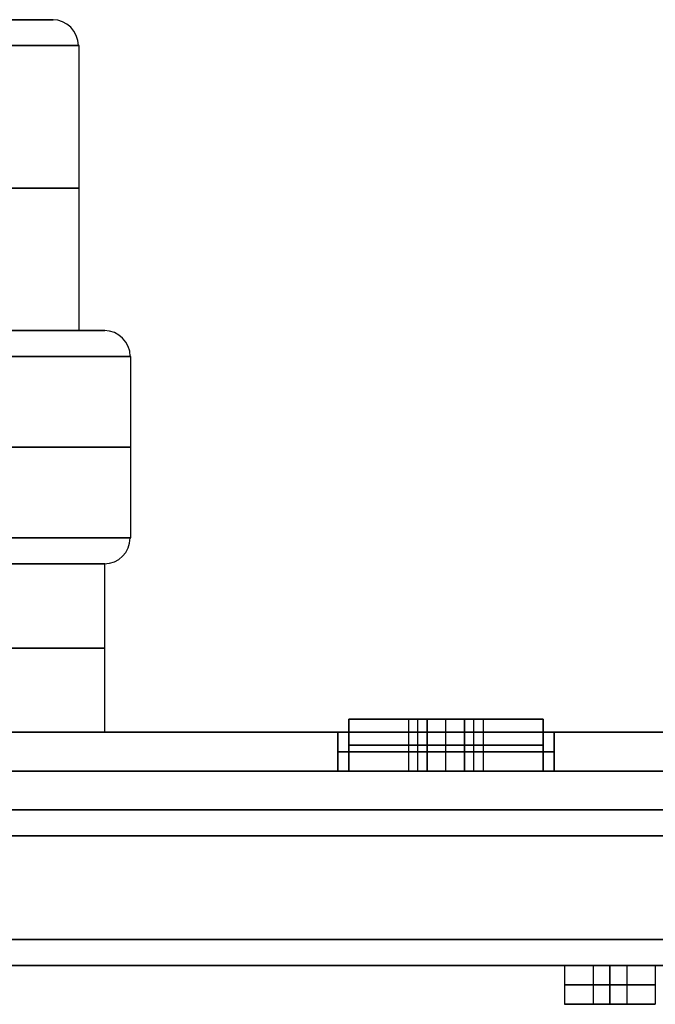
# Model space of a CAD drawing. Header units: centimetres. Extents: x -20 to 20, y -0.1 to 5.7.
# Tile 7 of 11: x 1.3 to 3.7, y -0.1 to 3.6. Entities that reach past the tile are written whole.
import ezdxf

# ---------------------------------------------------------------- set-up
doc = ezdxf.new("R2010")
doc.units = ezdxf.units.CM
doc.layers.add('Default', color=7, linetype='Continuous', true_color=0x000000)

msp = doc.modelspace()

# ---------------------------------------------------------------- linework, layer by layer
at = {"layer": 'Default'}
for p, q in [((1.4, 3.65), (1.1, 3.65)), ((1.5, 2.45), (1.5, 3.55)), ((1.6, 2.45), (1.5, 2.45)), ((1.7, 1.65), (1.7, 2.35)), ((1.6, 0.9), (1.6, 1.55)), ((2.7723, 0.95, 8.75), (2.5417, 0.95, 8.75)), ((2.5417, 0.95, -8.75), (2.7723, 0.95, -8.75)), ((2.8084, 0.75, 8.8125), (2.8084, 0.95, 8.8125)), ((2.8084, 0.75, 8.6875), (2.8084, 0.95, 8.6875)), ((2.8084, 0.75, -8.6875), (2.8084, 0.95, -8.6875)), ((2.8084, 0.75, -8.8125), (2.8084, 0.95, -8.8125)), ((2.9167, 0.75, 8.375), (2.9167, 0.95, 8.375)), ((2.9167, 0.75, 9.125), (2.9167, 0.95, 9.125)), ((2.9167, 0.95, 8.375), (2.9167, 0.95, 8.625)), ((2.9167, 0.95, 8.875), (2.9167, 0.95, 9.125)), ((2.9167, 0.75, 8.625), (2.9167, 0.95, 8.625)), ((2.9167, 0.75, 8.875), (2.9167, 0.95, 8.875)), ((2.9167, 0.75, -8.375), (2.9167, 0.95, -8.375)), ((2.9167, 0.75, -9.125), (2.9167, 0.95, -9.125)), ((2.9167, 0.95, -8.375), (2.9167, 0.95, -8.625)), ((2.9167, 0.95, -8.875), (2.9167, 0.95, -9.125)), ((2.9167, 0.75, -8.625), (2.9167, 0.95, -8.625)), ((2.9167, 0.75, -8.875), (2.9167, 0.95, -8.875)), ((3.0249, 0.75, 8.6875), (3.0249, 0.95, 8.6875)), ((3.0249, 0.75, 8.8125), (3.0249, 0.95, 8.8125)), ((3.0249, 0.75, -8.8125), (3.0249, 0.95, -8.8125)), ((3.0249, 0.75, -8.6875), (3.0249, 0.95, -8.6875)), ((3.2917, 0.95, 8.75), (3.061, 0.95, 8.75)), ((3.061, 0.95, -8.75), (3.2917, 0.95, -8.75)), ((1.6, 0.9), (18.575, 0.9)), ((2.9167, 0.75, 9.1675), (2.9167, 0.9, 9.1675)), ((2.9167, 0.75, 8.3325), (2.9167, 0.9, 8.3325)), ((2.9167, 0.75, -9.1675), (2.9167, 0.9, -9.1675)), ((2.9167, 0.75, -8.3325), (2.9167, 0.9, -8.3325)), ((2.7723, 0.85, 8.75), (2.8445, 0.85, 8.875)), ((2.8445, 0.85, 8.625), (2.7723, 0.85, 8.75)), ((2.7723, 0.85, -8.75), (2.8445, 0.85, -8.625)), ((2.8445, 0.85, -8.875), (2.7723, 0.85, -8.75)), ((2.9888, 0.85, 8.625), (2.8445, 0.85, 8.625)), ((2.8445, 0.85, 8.875), (2.9888, 0.85, 8.875)), ((2.8445, 0.85, -8.625), (2.9888, 0.85, -8.625)), ((2.9888, 0.85, -8.875), (2.8445, 0.85, -8.875)), ((3.061, 0.85, 8.75), (2.9888, 0.85, 8.625)), ((2.9888, 0.85, 8.875), (3.061, 0.85, 8.75)), ((3.061, 0.85, -8.75), (2.9888, 0.85, -8.875)), ((2.9888, 0.85, -8.625), (3.061, 0.85, -8.75)), ((19.83, 0.75, -19.83), (-19.83, 0.75, -19.83)), ((-19.83, 0.75, 19.83), (19.83, 0.75, 19.83)), ((19.75, 0.75, 19.75), (-19.75, 0.75, 19.75)), ((-19.75, 0.75, -19.75), (19.75, 0.75, -19.75)), ((2.5417, 0.75, 8.75), (2.4992, 0.75, 8.75)), ((2.4992, 0.75, -8.75), (2.5417, 0.75, -8.75)), ((3.061, 0.75, 8.75), (2.7723, 0.75, 8.75)), ((2.7723, 0.75, -8.75), (3.061, 0.75, -8.75)), ((2.9167, 0.75, 8.3325), (2.9167, 0.75, 8.375)), ((2.9167, 0.75, 9.125), (2.9167, 0.75, 9.1675)), ((2.9167, 0.75, 8.625), (2.9167, 0.75, 8.875)), ((2.9167, 0.75, -8.3325), (2.9167, 0.75, -8.375)), ((2.9167, 0.75, -9.125), (2.9167, 0.75, -9.1675)), ((2.9167, 0.75, -8.625), (2.9167, 0.75, -8.875)), ((3.3342, 0.75, 8.75), (3.2917, 0.75, 8.75)), ((3.2917, 0.75, -8.75), (3.3342, 0.75, -8.75)), ((-19.9, 0.5, 20), (19.9, 0.5, 20)), ((19.9, 0.5, -20), (-19.9, 0.5, -20)), ((0.175, 0), (3.375, 0)), ((3.375, 0, 17.75), (3.375, -0.15, 17.75)), ((3.375, 0, 14.2), (3.375, -0.15, 14.2)), ((3.375, 0, 10.65), (3.375, -0.15, 10.65)), ((3.375, 0, 7.1), (3.375, -0.15, 7.1)), ((3.375, 0, 3.55), (3.375, -0.15, 3.55)), ((3.375, 0), (3.375, -0.15)), ((3.375, 0, -3.55), (3.375, -0.15, -3.55)), ((3.375, 0, -7.1), (3.375, -0.15, -7.1)), ((3.375, 0, -10.65), (3.375, -0.15, -10.65)), ((3.375, 0, -14.2), (3.375, -0.15, -14.2)), ((3.375, 0, -17.75), (3.375, -0.15, -17.75)), ((3.485, 0, 17.75), (3.615, 0, 17.75)), ((3.485, 0, 14.2), (3.615, 0, 14.2)), ((3.485, 0, 10.65), (3.615, 0, 10.65)), ((3.485, 0, 7.1), (3.615, 0, 7.1)), ((3.485, 0, 3.55), (3.615, 0, 3.55)), ((3.485, 0), (3.615, 0)), ((3.485, 0, -3.55), (3.615, 0, -3.55)), ((3.485, 0, -7.1), (3.615, 0, -7.1)), ((3.485, 0, -10.65), (3.615, 0, -10.65)), ((3.485, 0, -14.2), (3.615, 0, -14.2)), ((3.485, 0, -17.75), (3.615, 0, -17.75)), ((3.485, 0, 17.75), (3.485, -0.15, 17.75)), ((3.485, 0, 14.2), (3.485, -0.15, 14.2)), ((3.485, 0, 10.65), (3.485, -0.15, 10.65)), ((3.485, 0, 7.1), (3.485, -0.15, 7.1)), ((3.485, 0, 3.55), (3.485, -0.15, 3.55)), ((3.485, 0), (3.485, -0.15)), ((3.485, 0, -3.55), (3.485, -0.15, -3.55)), ((3.485, 0, -7.1), (3.485, -0.15, -7.1)), ((3.485, 0, -10.65), (3.485, -0.15, -10.65)), ((3.485, 0, -14.2), (3.485, -0.15, -14.2)), ((3.485, 0, -17.75), (3.485, -0.15, -17.75)), ((3.55, 0, 17.815), (3.55, 0, 17.685)), ((3.55, 0, 14.265), (3.55, 0, 14.135)), ((3.55, 0, 10.715), (3.55, 0, 10.585)), ((3.55, 0, 7.165), (3.55, 0, 7.035)), ((3.55, 0, 3.615), (3.55, 0, 3.485)), ((3.55, 0, 0.065), (3.55, 0, -0.065)), ((3.55, 0, -3.485), (3.55, 0, -3.615)), ((3.55, 0, -7.035), (3.55, 0, -7.165)), ((3.55, 0, -10.585), (3.55, 0, -10.715)), ((3.55, 0, -14.135), (3.55, 0, -14.265)), ((3.55, 0, -17.685), (3.55, 0, -17.815)), ((3.615, 0, 17.75), (3.615, -0.15, 17.75)), ((3.615, 0, 14.2), (3.615, -0.15, 14.2)), ((3.615, 0, 10.65), (3.615, -0.15, 10.65)), ((3.615, 0, 7.1), (3.615, -0.15, 7.1)), ((3.615, 0, 3.55), (3.615, -0.15, 3.55)), ((3.615, 0), (3.615, -0.15)), ((3.615, 0, -3.55), (3.615, -0.15, -3.55)), ((3.615, 0, -7.1), (3.615, -0.15, -7.1)), ((3.615, 0, -10.65), (3.615, -0.15, -10.65)), ((3.615, 0, -14.2), (3.615, -0.15, -14.2)), ((3.615, 0, -17.75), (3.615, -0.15, -17.75)), ((3.725, 0, 17.75), (3.725, -0.15, 17.75)), ((3.725, 0, 14.2), (3.725, -0.15, 14.2)), ((3.725, 0, 10.65), (3.725, -0.15, 10.65)), ((3.725, 0, 7.1), (3.725, -0.15, 7.1)), ((3.725, 0, 3.55), (3.725, -0.15, 3.55)), ((3.725, 0), (3.725, -0.15)), ((3.725, 0, -3.55), (3.725, -0.15, -3.55)), ((3.725, 0, -7.1), (3.725, -0.15, -7.1)), ((3.725, 0, -10.65), (3.725, -0.15, -10.65)), ((3.725, 0, -14.2), (3.725, -0.15, -14.2)), ((3.725, 0, -17.75), (3.725, -0.15, -17.75)), ((3.375, -0.15, 17.75), (3.485, -0.15, 17.75)), ((3.375, -0.15, 14.2), (3.485, -0.15, 14.2)), ((3.375, -0.15, 10.65), (3.485, -0.15, 10.65)), ((3.375, -0.15, 7.1), (3.485, -0.15, 7.1)), ((3.375, -0.15, 3.55), (3.485, -0.15, 3.55)), ((3.375, -0.15), (3.485, -0.15)), ((3.375, -0.15, -3.55), (3.485, -0.15, -3.55)), ((3.375, -0.15, -7.1), (3.485, -0.15, -7.1)), ((3.375, -0.15, -10.65), (3.485, -0.15, -10.65)), ((3.375, -0.15, -14.2), (3.485, -0.15, -14.2)), ((3.375, -0.15, -17.75), (3.485, -0.15, -17.75)), ((3.55, -0.15, 17.925), (3.55, -0.15, 17.815)), ((3.55, -0.15, 17.685), (3.55, -0.15, 17.575)), ((3.55, -0.15, 14.375), (3.55, -0.15, 14.265)), ((3.55, -0.15, 14.135), (3.55, -0.15, 14.025)), ((3.55, -0.15, 10.825), (3.55, -0.15, 10.715)), ((3.55, -0.15, 10.585), (3.55, -0.15, 10.475)), ((3.55, -0.15, 7.275), (3.55, -0.15, 7.165)), ((3.55, -0.15, 7.035), (3.55, -0.15, 6.925)), ((3.55, -0.15, 3.725), (3.55, -0.15, 3.615)), ((3.55, -0.15, 3.485), (3.55, -0.15, 3.375)), ((3.55, -0.15, 0.175), (3.55, -0.15, 0.065)), ((3.55, -0.15, -0.065), (3.55, -0.15, -0.175)), ((3.55, -0.15, -3.375), (3.55, -0.15, -3.485)), ((3.55, -0.15, -3.615), (3.55, -0.15, -3.725)), ((3.55, -0.15, -6.925), (3.55, -0.15, -7.035)), ((3.55, -0.15, -7.165), (3.55, -0.15, -7.275)), ((3.55, -0.15, -10.475), (3.55, -0.15, -10.585)), ((3.55, -0.15, -10.715), (3.55, -0.15, -10.825)), ((3.55, -0.15, -14.025), (3.55, -0.15, -14.135)), ((3.55, -0.15, -14.265), (3.55, -0.15, -14.375)), ((3.55, -0.15, -17.575), (3.55, -0.15, -17.685)), ((3.55, -0.15, -17.815), (3.55, -0.15, -17.925)), ((3.615, -0.15, 17.75), (3.725, -0.15, 17.75)), ((3.615, -0.15, 14.2), (3.725, -0.15, 14.2)), ((3.615, -0.15, 10.65), (3.725, -0.15, 10.65)), ((3.615, -0.15, 7.1), (3.725, -0.15, 7.1)), ((3.615, -0.15, 3.55), (3.725, -0.15, 3.55)), ((3.615, -0.15), (3.725, -0.15)), ((3.615, -0.15, -3.55), (3.725, -0.15, -3.55)), ((3.615, -0.15, -7.1), (3.725, -0.15, -7.1)), ((3.615, -0.15, -10.65), (3.725, -0.15, -10.65)), ((3.615, -0.15, -14.2), (3.725, -0.15, -14.2)), ((3.615, -0.15, -17.75), (3.725, -0.15, -17.75))]:
    msp.add_line(p, q, dxfattribs=at)
at = {"layer": 'Default', "extrusion": (0, 1, 0)}
for centre, radius, start, end in [((0, 0, 3.65), 1.4, 90, 270), ((0, 0, 3.55), 1.5, 90, 270), ((0, 0, 3), 1.5, 90, 270), ((0, 0, 2), 1.7, 109.7499, 250.2501), ((0, 0, 1.65), 1.7, 109.7499, 250.2501), ((0, 0, 1.55), 1.6, 90, 270), ((0, 0, 1.55), 1.6, 90, 270), ((0, 0, 1.225), 1.6, 90, 270), ((-2.9167, 8.75, 0.85), 0.375, 180, 0), ((-2.9167, 8.75, 0.85), 0.375, 0, 180), ((-2.9167, -8.75, 0.85), 0.375, 0, 180), ((-2.9167, -8.75, 0.85), 0.375, 180, 0), ((-2.9167, 8.75, 0.825), 0.4175, 0, 180), ((-2.9167, 8.75, 0.825), 0.4175, 180, 0), ((-2.9167, -8.75, 0.825), 0.4175, 180, 0), ((-2.9167, -8.75, 0.825), 0.4175, 0, 180), ((-2.9167, 8.75, 0.75), 0.4175, 0, 180), ((-2.9167, 8.75, 0.75), 0.4175, 180, 0), ((-2.9167, -8.75, 0.75), 0.4175, 180, 0), ((-2.9167, -8.75, 0.75), 0.4175, 0, 180), ((-3.55, 17.75), 0.065, 270, 90), ((-3.55, 14.2), 0.065, 270, 90), ((-3.55, 10.65), 0.065, 270, 90), ((-3.55, 7.1), 0.065, 270, 90), ((-3.55, 3.55), 0.065, 270, 90), ((-3.55, 0), 0.065, 270, 90), ((-3.55, -3.55), 0.065, 270, 90), ((-3.55, -7.1), 0.065, 270, 90), ((-3.55, -10.65), 0.065, 270, 90), ((-3.55, -14.2), 0.065, 270, 90), ((-3.55, -17.75), 0.065, 270, 90), ((-3.55, 17.75), 0.065, 90, 270), ((-3.55, 14.2), 0.065, 90, 270), ((-3.55, 10.65), 0.065, 90, 270), ((-3.55, 7.1), 0.065, 90, 270), ((-3.55, 3.55), 0.065, 90, 270), ((-3.55, 0), 0.065, 90, 270), ((-3.55, -3.55), 0.065, 90, 270), ((-3.55, -7.1), 0.065, 90, 270), ((-3.55, -10.65), 0.065, 90, 270), ((-3.55, -14.2), 0.065, 90, 270), ((-3.55, -17.75), 0.065, 90, 270), ((-3.55, 17.75, -0.15), 0.175, 270, 90), ((-3.55, 14.2, -0.15), 0.175, 270, 90), ((-3.55, 10.65, -0.15), 0.175, 270, 90), ((-3.55, 7.1, -0.15), 0.175, 270, 90), ((-3.55, 3.55, -0.15), 0.175, 270, 90), ((-3.55, 0, -0.15), 0.175, 270, 90), ((-3.55, -3.55, -0.15), 0.175, 270, 90), ((-3.55, -7.1, -0.15), 0.175, 270, 90), ((-3.55, -10.65, -0.15), 0.175, 270, 90), ((-3.55, -14.2, -0.15), 0.175, 270, 90), ((-3.55, -17.75, -0.15), 0.175, 270, 90), ((-3.55, 17.75, -0.15), 0.065, 270, 90), ((-3.55, 14.2, -0.15), 0.065, 270, 90), ((-3.55, 10.65, -0.15), 0.065, 270, 90), ((-3.55, 7.1, -0.15), 0.065, 270, 90), ((-3.55, 3.55, -0.15), 0.065, 270, 90), ((-3.55, 0, -0.15), 0.065, 270, 90), ((-3.55, -3.55, -0.15), 0.065, 270, 90), ((-3.55, -7.1, -0.15), 0.065, 270, 90), ((-3.55, -10.65, -0.15), 0.065, 270, 90), ((-3.55, -14.2, -0.15), 0.065, 270, 90), ((-3.55, -17.75, -0.15), 0.065, 270, 90), ((-3.55, 17.75, -0.15), 0.175, 90, 270), ((-3.55, 17.75, -0.15), 0.065, 90, 270), ((-3.55, 14.2, -0.15), 0.175, 90, 270), ((-3.55, 14.2, -0.15), 0.065, 90, 270), ((-3.55, 10.65, -0.15), 0.175, 90, 270), ((-3.55, 10.65, -0.15), 0.065, 90, 270), ((-3.55, 7.1, -0.15), 0.175, 90, 270), ((-3.55, 7.1, -0.15), 0.065, 90, 270), ((-3.55, 3.55, -0.15), 0.175, 90, 270), ((-3.55, 3.55, -0.15), 0.065, 90, 270), ((-3.55, 0, -0.15), 0.175, 90, 270), ((-3.55, 0, -0.15), 0.065, 90, 270), ((-3.55, -3.55, -0.15), 0.175, 90, 270), ((-3.55, -3.55, -0.15), 0.065, 90, 270), ((-3.55, -7.1, -0.15), 0.175, 90, 270), ((-3.55, -7.1, -0.15), 0.065, 90, 270), ((-3.55, -10.65, -0.15), 0.175, 90, 270), ((-3.55, -10.65, -0.15), 0.065, 90, 270), ((-3.55, -14.2, -0.15), 0.175, 90, 270), ((-3.55, -14.2, -0.15), 0.065, 90, 270), ((-3.55, -17.75, -0.15), 0.175, 90, 270), ((-3.55, -17.75, -0.15), 0.065, 90, 270)]:
    msp.add_arc(centre, radius, start, end, dxfattribs=at)
at = {"layer": 'Default', "extrusion": (-0.058243, 0, 0.998302)}
msp.add_arc((-3.55, 1.4), 0.1, 90, 180, dxfattribs=at)
at = {"layer": 'Default', "extrusion": (0, -1, 0)}
for centre, radius, start, end in [((0, 0, -2.45), 1.6, 270, 90), ((0, 0, -2.45), 1.5, 270, 90), ((0, 0, -2.35), 1.7, 289.7499, 70.2501), ((2.9167, 8.75, -0.95), 0.375, 180, 0), ((2.9167, 8.75, -0.95), 0.375, 0, 180), ((2.9167, -8.75, -0.95), 0.375, 0, 180), ((2.9167, -8.75, -0.95), 0.375, 180, 0), ((0, 0, -0.9), 1.6, 270, 90), ((2.9167, 8.75, -0.9), 0.4175, 0, 180), ((2.9167, 8.75, -0.9), 0.4175, 180, 0), ((2.9167, -8.75, -0.9), 0.4175, 180, 0), ((2.9167, -8.75, -0.9), 0.4175, 0, 180), ((2.9167, 8.75, -0.75), 0.375, 180, 0), ((2.9167, 8.75, -0.75), 0.375, 0, 180), ((2.9167, -8.75, -0.75), 0.375, 0, 180), ((2.9167, -8.75, -0.75), 0.375, 180, 0), ((3.55, 17.75), 0.175, 90, 270), ((3.55, 14.2), 0.175, 90, 270), ((3.55, 10.65), 0.175, 90, 270), ((3.55, 7.1), 0.175, 90, 270), ((3.55, 3.55), 0.175, 90, 270), ((3.55, 0), 0.175, 90, 270), ((3.55, -3.55), 0.175, 90, 270), ((3.55, -7.1), 0.175, 90, 270), ((3.55, -10.65), 0.175, 90, 270), ((3.55, -14.2), 0.175, 90, 270), ((3.55, -17.75), 0.175, 90, 270), ((3.55, 17.75), 0.175, 270, 90), ((3.55, 14.2), 0.175, 270, 90), ((3.55, 10.65), 0.175, 270, 90), ((3.55, 7.1), 0.175, 270, 90), ((3.55, 3.55), 0.175, 270, 90), ((3.55, 0), 0.175, 270, 90), ((3.55, -3.55), 0.175, 270, 90), ((3.55, -7.1), 0.175, 270, 90), ((3.55, -10.65), 0.175, 270, 90), ((3.55, -14.2), 0.175, 270, 90), ((3.55, -17.75), 0.175, 270, 90), ((3.55, 17.75, 0.075), 0.175, 90, 270), ((3.55, 14.2, 0.075), 0.175, 90, 270), ((3.55, 10.65, 0.075), 0.175, 90, 270), ((3.55, 7.1, 0.075), 0.175, 90, 270), ((3.55, 3.55, 0.075), 0.175, 90, 270), ((3.55, 0, 0.075), 0.175, 90, 270), ((3.55, -3.55, 0.075), 0.175, 90, 270), ((3.55, -7.1, 0.075), 0.175, 90, 270), ((3.55, -10.65, 0.075), 0.175, 90, 270), ((3.55, -14.2, 0.075), 0.175, 90, 270), ((3.55, -17.75, 0.075), 0.175, 90, 270), ((3.55, 17.75, 0.075), 0.065, 90, 270), ((3.55, 14.2, 0.075), 0.065, 90, 270), ((3.55, 10.65, 0.075), 0.065, 90, 270), ((3.55, 7.1, 0.075), 0.065, 90, 270), ((3.55, 3.55, 0.075), 0.065, 90, 270), ((3.55, 0, 0.075), 0.065, 90, 270), ((3.55, -3.55, 0.075), 0.065, 90, 270), ((3.55, -7.1, 0.075), 0.065, 90, 270), ((3.55, -10.65, 0.075), 0.065, 90, 270), ((3.55, -14.2, 0.075), 0.065, 90, 270), ((3.55, -17.75, 0.075), 0.065, 90, 270), ((3.55, 17.75, 0.075), 0.175, 270, 90), ((3.55, 17.75, 0.075), 0.065, 270, 90), ((3.55, 14.2, 0.075), 0.175, 270, 90), ((3.55, 14.2, 0.075), 0.065, 270, 90), ((3.55, 10.65, 0.075), 0.175, 270, 90), ((3.55, 10.65, 0.075), 0.065, 270, 90), ((3.55, 7.1, 0.075), 0.175, 270, 90), ((3.55, 7.1, 0.075), 0.065, 270, 90), ((3.55, 3.55, 0.075), 0.175, 270, 90), ((3.55, 3.55, 0.075), 0.065, 270, 90), ((3.55, 0, 0.075), 0.175, 270, 90), ((3.55, 0, 0.075), 0.065, 270, 90), ((3.55, -3.55, 0.075), 0.175, 270, 90), ((3.55, -3.55, 0.075), 0.065, 270, 90), ((3.55, -7.1, 0.075), 0.175, 270, 90), ((3.55, -7.1, 0.075), 0.065, 270, 90), ((3.55, -10.65, 0.075), 0.175, 270, 90), ((3.55, -10.65, 0.075), 0.065, 270, 90), ((3.55, -14.2, 0.075), 0.175, 270, 90), ((3.55, -14.2, 0.075), 0.065, 270, 90), ((3.55, -17.75, 0.075), 0.175, 270, 90), ((3.55, -17.75, 0.075), 0.065, 270, 90)]:
    msp.add_arc(centre, radius, start, end, dxfattribs=at)
at = {"layer": 'Default', "extrusion": (-0.051411, 0, 0.998678)}
msp.add_arc((-2.35, 1.6), 0.1, 90, 180, dxfattribs=at)
at = {"layer": 'Default', "extrusion": (-0.053888, 0, 0.998547)}
msp.add_arc((-1.65, 1.6), 0.1, 0, 90, dxfattribs=at)
at = {"layer": 'Default'}
for points in [[(2.5417, 0.75, 8.75), (2.5417, 0.85, 8.75), (2.5417, 0.95, 8.75)], [(2.5417, 0.95, -8.75), (2.5417, 0.85, -8.75), (2.5417, 0.75, -8.75)], [(2.7723, 0.95, 8.75), (2.7723, 0.85, 8.75), (2.7723, 0.75, 8.75)], [(2.8445, 0.95, 8.875), (2.8084, 0.95, 8.8125), (2.7723, 0.95, 8.75)], [(2.7723, 0.95, 8.75), (2.8084, 0.95, 8.6875), (2.8445, 0.95, 8.625)], [(2.8445, 0.95, -8.625), (2.8084, 0.95, -8.6875), (2.7723, 0.95, -8.75)], [(2.7723, 0.95, -8.75), (2.7723, 0.85, -8.75), (2.7723, 0.75, -8.75)], [(2.7723, 0.95, -8.75), (2.8084, 0.95, -8.8125), (2.8445, 0.95, -8.875)], [(2.8445, 0.95, 8.625), (2.9167, 0.95, 8.625), (2.9888, 0.95, 8.625)], [(2.9888, 0.95, 8.875), (2.9167, 0.95, 8.875), (2.8445, 0.95, 8.875)], [(2.8445, 0.75, 8.625), (2.8445, 0.85, 8.625), (2.8445, 0.95, 8.625)], [(2.8445, 0.95, 8.875), (2.8445, 0.85, 8.875), (2.8445, 0.75, 8.875)], [(2.9888, 0.95, -8.625), (2.9167, 0.95, -8.625), (2.8445, 0.95, -8.625)], [(2.8445, 0.95, -8.875), (2.9167, 0.95, -8.875), (2.9888, 0.95, -8.875)], [(2.8445, 0.95, -8.625), (2.8445, 0.85, -8.625), (2.8445, 0.75, -8.625)], [(2.8445, 0.95, -8.875), (2.8445, 0.85, -8.875), (2.8445, 0.75, -8.875)], [(2.9888, 0.95, 8.625), (2.9888, 0.85, 8.625), (2.9888, 0.75, 8.625)], [(2.9888, 0.95, 8.625), (3.0249, 0.95, 8.6875), (3.061, 0.95, 8.75)], [(2.9888, 0.95, 8.875), (2.9888, 0.85, 8.875), (2.9888, 0.75, 8.875)], [(3.061, 0.95, 8.75), (3.0249, 0.95, 8.8125), (2.9888, 0.95, 8.875)], [(2.9888, 0.75, -8.625), (2.9888, 0.85, -8.625), (2.9888, 0.95, -8.625)], [(2.9888, 0.95, -8.875), (2.9888, 0.85, -8.875), (2.9888, 0.75, -8.875)], [(2.9888, 0.95, -8.875), (3.0249, 0.95, -8.8125), (3.061, 0.95, -8.75)], [(3.061, 0.95, -8.75), (3.0249, 0.95, -8.6875), (2.9888, 0.95, -8.625)], [(3.061, 0.95, 8.75), (3.061, 0.85, 8.75), (3.061, 0.75, 8.75)], [(3.061, 0.95, -8.75), (3.061, 0.85, -8.75), (3.061, 0.75, -8.75)], [(3.2917, 0.95, 8.75), (3.2917, 0.85, 8.75), (3.2917, 0.75, 8.75)], [(3.2917, 0.75, -8.75), (3.2917, 0.85, -8.75), (3.2917, 0.95, -8.75)], [(19.9, 0.9, -20), (0, 0.9, -20), (-19.9, 0.9, -20)], [(-19.9, 0.9, 20), (0, 0.9, 20), (19.9, 0.9, 20)], [(-19.83, 0.9, -19.83), (0, 0.9, -19.83), (19.83, 0.9, -19.83)], [(19.83, 0.9, 19.83), (0, 0.9, 19.83), (-19.83, 0.9, 19.83)], [(19.75, 0.9, -19.75), (0, 0.9, -19.75), (-19.75, 0.9, -19.75)], [(-19.75, 0.9, 19.75), (0, 0.9, 19.75), (19.75, 0.9, 19.75)], [(2.4992, 0.9, 8.75), (2.4992, 0.825, 8.75), (2.4992, 0.75, 8.75)], [(2.4992, 0.75, -8.75), (2.4992, 0.825, -8.75), (2.4992, 0.9, -8.75)], [(3.3342, 0.75, 8.75), (3.3342, 0.825, 8.75), (3.3342, 0.9, 8.75)], [(3.3342, 0.9, -8.75), (3.3342, 0.825, -8.75), (3.3342, 0.75, -8.75)], [(2.7723, 0.75, 8.75), (2.8084, 0.75, 8.8125), (2.8445, 0.75, 8.875)], [(2.8445, 0.75, 8.625), (2.8084, 0.75, 8.6875), (2.7723, 0.75, 8.75)], [(2.7723, 0.75, -8.75), (2.8084, 0.75, -8.6875), (2.8445, 0.75, -8.625)], [(2.8445, 0.75, -8.875), (2.8084, 0.75, -8.8125), (2.7723, 0.75, -8.75)], [(2.9888, 0.75, 8.625), (2.9167, 0.75, 8.625), (2.8445, 0.75, 8.625)], [(2.8445, 0.75, 8.875), (2.9167, 0.75, 8.875), (2.9888, 0.75, 8.875)], [(2.8445, 0.75, -8.625), (2.9167, 0.75, -8.625), (2.9888, 0.75, -8.625)], [(2.9888, 0.75, -8.875), (2.9167, 0.75, -8.875), (2.8445, 0.75, -8.875)], [(3.061, 0.75, 8.75), (3.0249, 0.75, 8.6875), (2.9888, 0.75, 8.625)], [(2.9888, 0.75, 8.875), (3.0249, 0.75, 8.8125), (3.061, 0.75, 8.75)], [(3.061, 0.75, -8.75), (3.0249, 0.75, -8.8125), (2.9888, 0.75, -8.875)], [(2.9888, 0.75, -8.625), (3.0249, 0.75, -8.6875), (3.061, 0.75, -8.75)], [(19.83, 0.6, -19.83), (0, 0.6, -19.83), (-19.83, 0.6, -19.83)], [(-19.83, 0.6, 19.83), (0, 0.6, 19.83), (19.83, 0.6, 19.83)], [(19.75, 0.6, 19.75), (0, 0.6, 19.75), (-19.75, 0.6, 19.75)], [(-19.75, 0.6, -19.75), (0, 0.6, -19.75), (19.75, 0.6, -19.75)], [(-19.9, 0.1, 20), (0, 0.1, 20), (19.9, 0.1, 20)], [(19.9, 0.1, -20), (0, 0.1, -20), (-19.9, 0.1, -20)], [(-19.9, 0, 19.9), (0, 0, 19.9), (19.9, 0, 19.9)], [(19.9, 0, -19.9), (0, 0, -19.9), (-19.9, 0, -19.9)], [(3.55, -0.15, 17.575), (3.55, -0.075, 17.575), (3.55, 0, 17.575)], [(3.55, 0, 17.925), (3.55, -0.075, 17.925), (3.55, -0.15, 17.925)], [(3.55, 0, 17.685), (3.55, -0.075, 17.685), (3.55, -0.15, 17.685)], [(3.55, -0.15, 17.815), (3.55, -0.075, 17.815), (3.55, 0, 17.815)], [(3.55, -0.15, 14.025), (3.55, -0.075, 14.025), (3.55, 0, 14.025)], [(3.55, 0, 14.375), (3.55, -0.075, 14.375), (3.55, -0.15, 14.375)], [(3.55, 0, 14.135), (3.55, -0.075, 14.135), (3.55, -0.15, 14.135)], [(3.55, -0.15, 14.265), (3.55, -0.075, 14.265), (3.55, 0, 14.265)], [(3.55, -0.15, 10.475), (3.55, -0.075, 10.475), (3.55, 0, 10.475)], [(3.55, 0, 10.825), (3.55, -0.075, 10.825), (3.55, -0.15, 10.825)], [(3.55, 0, 10.585), (3.55, -0.075, 10.585), (3.55, -0.15, 10.585)], [(3.55, -0.15, 10.715), (3.55, -0.075, 10.715), (3.55, 0, 10.715)], [(3.55, -0.15, 6.925), (3.55, -0.075, 6.925), (3.55, 0, 6.925)], [(3.55, 0, 7.275), (3.55, -0.075, 7.275), (3.55, -0.15, 7.275)], [(3.55, 0, 7.035), (3.55, -0.075, 7.035), (3.55, -0.15, 7.035)], [(3.55, -0.15, 7.165), (3.55, -0.075, 7.165), (3.55, 0, 7.165)], [(3.55, -0.15, 3.375), (3.55, -0.075, 3.375), (3.55, 0, 3.375)], [(3.55, 0, 3.725), (3.55, -0.075, 3.725), (3.55, -0.15, 3.725)], [(3.55, 0, 3.485), (3.55, -0.075, 3.485), (3.55, -0.15, 3.485)], [(3.55, -0.15, 3.615), (3.55, -0.075, 3.615), (3.55, 0, 3.615)], [(3.55, -0.15, -0.175), (3.55, -0.075, -0.175), (3.55, 0, -0.175)], [(3.55, 0, 0.175), (3.55, -0.075, 0.175), (3.55, -0.15, 0.175)], [(3.55, 0, -0.065), (3.55, -0.075, -0.065), (3.55, -0.15, -0.065)], [(3.55, -0.15, 0.065), (3.55, -0.075, 0.065), (3.55, 0, 0.065)], [(3.55, -0.15, -3.725), (3.55, -0.075, -3.725), (3.55, 0, -3.725)], [(3.55, 0, -3.375), (3.55, -0.075, -3.375), (3.55, -0.15, -3.375)], [(3.55, 0, -3.615), (3.55, -0.075, -3.615), (3.55, -0.15, -3.615)], [(3.55, -0.15, -3.485), (3.55, -0.075, -3.485), (3.55, 0, -3.485)], [(3.55, -0.15, -7.275), (3.55, -0.075, -7.275), (3.55, 0, -7.275)], [(3.55, 0, -6.925), (3.55, -0.075, -6.925), (3.55, -0.15, -6.925)], [(3.55, 0, -7.165), (3.55, -0.075, -7.165), (3.55, -0.15, -7.165)], [(3.55, -0.15, -7.035), (3.55, -0.075, -7.035), (3.55, 0, -7.035)], [(3.55, -0.15, -10.825), (3.55, -0.075, -10.825), (3.55, 0, -10.825)], [(3.55, 0, -10.475), (3.55, -0.075, -10.475), (3.55, -0.15, -10.475)], [(3.55, 0, -10.715), (3.55, -0.075, -10.715), (3.55, -0.15, -10.715)], [(3.55, -0.15, -10.585), (3.55, -0.075, -10.585), (3.55, 0, -10.585)], [(3.55, -0.15, -14.375), (3.55, -0.075, -14.375), (3.55, 0, -14.375)], [(3.55, 0, -14.025), (3.55, -0.075, -14.025), (3.55, -0.15, -14.025)], [(3.55, 0, -14.265), (3.55, -0.075, -14.265), (3.55, -0.15, -14.265)], [(3.55, -0.15, -14.135), (3.55, -0.075, -14.135), (3.55, 0, -14.135)], [(3.55, -0.15, -17.925), (3.55, -0.075, -17.925), (3.55, 0, -17.925)], [(3.55, 0, -17.575), (3.55, -0.075, -17.575), (3.55, -0.15, -17.575)], [(3.55, 0, -17.815), (3.55, -0.075, -17.815), (3.55, -0.15, -17.815)], [(3.55, -0.15, -17.685), (3.55, -0.075, -17.685), (3.55, 0, -17.685)]]:
    msp.add_open_spline(points, degree=2, dxfattribs=at)

doc.saveas('drawing.dxf')
